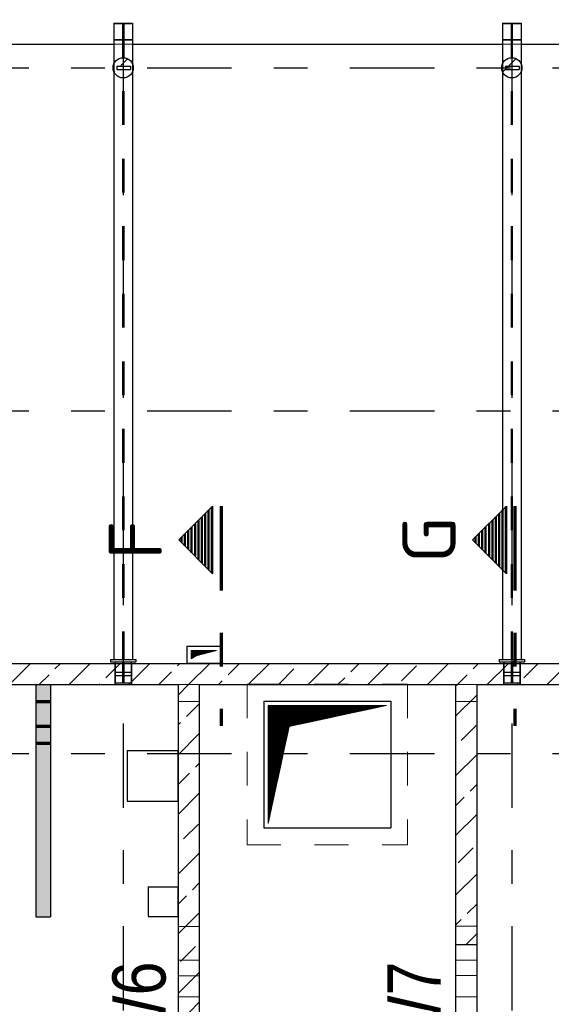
# Model space of a CAD drawing. Header units: millimetres. Extents: x -4.8 to 49, y -12 to 21.
# Tile 5 of 56: x 2.4 to 4, y 3.1 to 6.1. Entities that reach past the tile are written whole.
import ezdxf
from ezdxf.enums import TextEntityAlignment as Align

# ---------------------------------------------------------------- set-up
doc = ezdxf.new("R2010")
doc.units = ezdxf.units.MM
doc.linetypes.add('DASHDOTX2', pattern=[2, 1, -0.5, 0, -0.5])
doc.linetypes.add('HIDDEN', pattern=[0.375, 0.25, -0.125])
doc.layers.add('Achsen', color=7, linetype='Continuous', lineweight=20)
doc.styles.add('Arial Narrow', font='ARIALN.TTF')
doc.styles.add('isocp', font='isocp', dxfattribs={"width": 1.1})
pattern_1 = [(90, (0, 0), (-0.01, 6e-19), [])]
pattern_2 = [(45, (0, 0), (-0.0018384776, 0.0018384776), [])]
pattern_3 = [(45, (0, 0), (-0.0883883, 0.0883883), [0.0625, -0.025]), (45, (-0.0442, 0.0442), (-0.0883883, 0.0883883), [])]

msp = doc.modelspace()

# ---------------------------------------------------------------- hatches: boundary and pattern name
at = {"lineweight": 13}
h = msp.add_hatch(dxfattribs=at)
h.set_pattern_fill('bB', color=6, scale=0.01, angle=45, style=0, pattern_type=2)
h.set_pattern_definition(pattern_3)
h.paths.add_polyline_path([(2.777425, 5.915699), (2.777415, 5.916472), (2.777385, 5.917244), (2.777335, 5.918015), (2.777266, 5.918784), (2.777176, 5.919551), (2.777067, 5.920316), (2.776938, 5.921078), (2.77679, 5.921836), (2.776622, 5.92259), (2.776435, 5.923339), (2.776229, 5.924084), (2.776004, 5.924823), (2.775759, 5.925556), (2.775496, 5.926282), (2.775214, 5.927001), (2.774914, 5.927713), (2.774596, 5.928417), (2.774259, 5.929112), (2.773905, 5.929799), (2.773533, 5.930476), (2.773144, 5.931143), (2.772738, 5.9318), (2.772315, 5.932447), (2.771875, 5.933082), (2.77142, 5.933706), (2.770948, 5.934318), (2.770461, 5.934917), (2.769958, 5.935504), (2.769441, 5.936078), (2.768909, 5.936638), (2.768363, 5.937184), (2.767803, 5.937716), (2.767229, 5.938233), (2.766642, 5.938736), (2.766043, 5.939223), (2.765431, 5.939694), (2.764807, 5.94015), (2.764172, 5.94059), (2.763525, 5.941013), (2.762868, 5.941419), (2.762201, 5.941808), (2.761524, 5.94218), (2.760837, 5.942534), (2.760142, 5.94287), (2.759438, 5.943189), (2.758726, 5.943489), (2.758007, 5.943771), (2.757281, 5.944034), (2.756548, 5.944278), (2.755809, 5.944504), (2.755065, 5.94471), (2.754315, 5.944897), (2.753561, 5.945065), (2.752803, 5.945213), (2.752041, 5.945342), (2.751276, 5.945451), (2.750509, 5.94554), (2.74974, 5.94561), (2.748969, 5.94566), (2.748197, 5.945689), (2.747425, 5.945699), (2.746652, 5.945689), (2.74588, 5.94566), (2.745109, 5.94561), (2.74434, 5.94554), (2.743573, 5.945451), (2.742808, 5.945342), (2.742046, 5.945213), (2.741288, 5.945065), (2.740534, 5.944897), (2.739784, 5.94471), (2.73904, 5.944504), (2.738301, 5.944278), (2.737568, 5.944034), (2.736842, 5.943771), (2.736123, 5.943489), (2.735411, 5.943189), (2.734707, 5.94287), (2.734012, 5.942534), (2.733325, 5.94218), (2.732648, 5.941808), (2.731981, 5.941419), (2.731324, 5.941013), (2.730677, 5.94059), (2.730042, 5.94015), (2.729418, 5.939694), (2.728806, 5.939223), (2.728207, 5.938736), (2.72762, 5.938233), (2.727046, 5.937716), (2.726486, 5.937184), (2.72594, 5.936638), (2.725408, 5.936078), (2.724891, 5.935504), (2.724388, 5.934917), (2.723901, 5.934318), (2.723429, 5.933706), (2.722974, 5.933082), (2.722534, 5.932447), (2.722111, 5.9318), (2.721705, 5.931143), (2.721316, 5.930476), (2.720944, 5.929799), (2.72059, 5.929112), (2.720253, 5.928417), (2.719935, 5.927713), (2.719635, 5.927001), (2.719353, 5.926282), (2.71909, 5.925556), (2.718845, 5.924823), (2.71862, 5.924084), (2.718414, 5.923339), (2.718227, 5.92259), (2.718059, 5.921836), (2.717911, 5.921078), (2.717782, 5.920316), (2.717673, 5.919551), (2.717584, 5.918784), (2.717514, 5.918015), (2.717464, 5.917244), (2.717434, 5.916472), (2.717425, 5.915699), (2.717434, 5.914927), (2.717464, 5.914155), (2.717514, 5.913384), (2.717584, 5.912615), (2.717673, 5.911847), (2.717782, 5.911083), (2.717911, 5.910321), (2.718059, 5.909563), (2.718227, 5.908809), (2.718414, 5.908059), (2.71862, 5.907315), (2.718845, 5.906576), (2.71909, 5.905843), (2.719353, 5.905117), (2.719635, 5.904397), (2.719935, 5.903686), (2.720253, 5.902982), (2.72059, 5.902287), (2.720944, 5.9016), (2.721316, 5.900923), (2.721705, 5.900256), (2.722111, 5.899598), (2.722534, 5.898952), (2.722974, 5.898317), (2.723429, 5.897693), (2.723901, 5.897081), (2.724388, 5.896482), (2.724891, 5.895895), (2.725408, 5.895321), (2.72594, 5.894761), (2.726486, 5.894215), (2.727046, 5.893683), (2.72762, 5.893165), (2.728207, 5.892663), (2.728806, 5.892176), (2.729418, 5.891704), (2.730042, 5.891248), (2.730677, 5.890809), (2.731324, 5.890386), (2.731981, 5.88998), (2.732648, 5.889591), (2.733325, 5.889219), (2.734012, 5.888865), (2.734707, 5.888528), (2.735411, 5.88821), (2.736123, 5.88791), (2.736842, 5.887628), (2.737568, 5.887365), (2.738301, 5.88712), (2.73904, 5.886895), (2.739784, 5.886688), (2.740534, 5.886501), (2.741288, 5.886334), (2.742046, 5.886185), (2.742808, 5.886057), (2.743573, 5.885948), (2.74434, 5.885858), (2.745109, 5.885789), (2.74588, 5.885739), (2.746652, 5.885709), (2.747425, 5.885699), (2.748197, 5.885709), (2.748969, 5.885739), (2.74974, 5.885789), (2.750509, 5.885858), (2.751276, 5.885948), (2.752041, 5.886057), (2.752803, 5.886185), (2.753561, 5.886334), (2.754315, 5.886501), (2.755065, 5.886688), (2.755809, 5.886895), (2.756548, 5.88712), (2.757281, 5.887365), (2.758007, 5.887628), (2.758726, 5.88791), (2.759438, 5.88821), (2.760142, 5.888528), (2.760837, 5.888865), (2.761524, 5.889219), (2.762201, 5.889591), (2.762868, 5.88998), (2.763525, 5.890386), (2.764172, 5.890809), (2.764807, 5.891248), (2.765431, 5.891704), (2.766043, 5.892176), (2.766642, 5.892663), (2.767229, 5.893165), (2.767803, 5.893683), (2.768363, 5.894215), (2.768909, 5.894761), (2.769441, 5.895321), (2.769958, 5.895895), (2.770461, 5.896482), (2.770948, 5.897081), (2.77142, 5.897693), (2.771875, 5.898317), (2.772315, 5.898952), (2.772738, 5.899598), (2.773144, 5.900256), (2.773533, 5.900923), (2.773905, 5.9016), (2.774259, 5.902287), (2.774596, 5.902982), (2.774914, 5.903686), (2.775214, 5.904397), (2.775496, 5.905117), (2.775759, 5.905843), (2.776004, 5.906576), (2.776229, 5.907315), (2.776435, 5.908059), (2.776622, 5.908809), (2.77679, 5.909563), (2.776938, 5.910321), (2.777067, 5.911083), (2.777176, 5.911847), (2.777266, 5.912615), (2.777335, 5.913384), (2.777385, 5.914155), (2.777415, 5.914927)])
h = msp.add_hatch(dxfattribs=at)
h.set_pattern_fill('bB', color=6, scale=0.01, angle=45, style=0, pattern_type=2)
h.set_pattern_definition(pattern_3)
h.paths.add_polyline_path([(3.927417, 5.915699), (3.927407, 5.916472), (3.927377, 5.917244), (3.927328, 5.918015), (3.927258, 5.918784), (3.927169, 5.919551), (3.92706, 5.920316), (3.926931, 5.921078), (3.926783, 5.921836), (3.926615, 5.92259), (3.926428, 5.923339), (3.926222, 5.924084), (3.925996, 5.924823), (3.925752, 5.925556), (3.925489, 5.926282), (3.925207, 5.927001), (3.924907, 5.927713), (3.924588, 5.928417), (3.924252, 5.929112), (3.923897, 5.929799), (3.923526, 5.930476), (3.923137, 5.931143), (3.92273, 5.9318), (3.922307, 5.932447), (3.921868, 5.933082), (3.921412, 5.933706), (3.920941, 5.934318), (3.920454, 5.934917), (3.919951, 5.935504), (3.919434, 5.936078), (3.918902, 5.936638), (3.918355, 5.937184), (3.917795, 5.937716), (3.917222, 5.938233), (3.916635, 5.938736), (3.916035, 5.939223), (3.915424, 5.939694), (3.9148, 5.94015), (3.914164, 5.94059), (3.913518, 5.941013), (3.912861, 5.941419), (3.912194, 5.941808), (3.911516, 5.94218), (3.91083, 5.942534), (3.910135, 5.94287), (3.909431, 5.943189), (3.908719, 5.943489), (3.908, 5.943771), (3.907273, 5.944034), (3.906541, 5.944278), (3.905802, 5.944504), (3.905057, 5.94471), (3.904308, 5.944897), (3.903554, 5.945065), (3.902796, 5.945213), (3.902034, 5.945342), (3.901269, 5.945451), (3.900502, 5.94554), (3.899732, 5.94561), (3.898961, 5.94566), (3.89819, 5.945689), (3.897417, 5.945699), (3.896645, 5.945689), (3.895873, 5.94566), (3.895102, 5.94561), (3.894332, 5.94554), (3.893565, 5.945451), (3.8928, 5.945342), (3.892039, 5.945213), (3.891281, 5.945065), (3.890526, 5.944897), (3.889777, 5.94471), (3.889033, 5.944504), (3.888294, 5.944278), (3.887561, 5.944034), (3.886835, 5.943771), (3.886115, 5.943489), (3.885403, 5.943189), (3.8847, 5.94287), (3.884004, 5.942534), (3.883318, 5.94218), (3.882641, 5.941808), (3.881973, 5.941419), (3.881316, 5.941013), (3.88067, 5.94059), (3.880034, 5.94015), (3.879411, 5.939694), (3.878799, 5.939223), (3.878199, 5.938736), (3.877613, 5.938233), (3.877039, 5.937716), (3.876479, 5.937184), (3.875933, 5.936638), (3.875401, 5.936078), (3.874883, 5.935504), (3.874381, 5.934917), (3.873894, 5.934318), (3.873422, 5.933706), (3.872966, 5.933082), (3.872527, 5.932447), (3.872104, 5.9318), (3.871698, 5.931143), (3.871309, 5.930476), (3.870937, 5.929799), (3.870582, 5.929112), (3.870246, 5.928417), (3.869928, 5.927713), (3.869627, 5.927001), (3.869346, 5.926282), (3.869082, 5.925556), (3.868838, 5.924823), (3.868613, 5.924084), (3.868406, 5.923339), (3.868219, 5.92259), (3.868051, 5.921836), (3.867903, 5.921078), (3.867774, 5.920316), (3.867665, 5.919551), (3.867576, 5.918784), (3.867507, 5.918015), (3.867457, 5.917244), (3.867427, 5.916472), (3.867417, 5.915699), (3.867427, 5.914927), (3.867457, 5.914155), (3.867507, 5.913384), (3.867576, 5.912615), (3.867665, 5.911847), (3.867774, 5.911083), (3.867903, 5.910321), (3.868051, 5.909563), (3.868219, 5.908809), (3.868406, 5.908059), (3.868613, 5.907315), (3.868838, 5.906576), (3.869082, 5.905843), (3.869346, 5.905117), (3.869627, 5.904397), (3.869928, 5.903686), (3.870246, 5.902982), (3.870582, 5.902287), (3.870937, 5.9016), (3.871309, 5.900923), (3.871698, 5.900256), (3.872104, 5.899598), (3.872527, 5.898952), (3.872966, 5.898317), (3.873422, 5.897693), (3.873894, 5.897081), (3.874381, 5.896482), (3.874883, 5.895895), (3.875401, 5.895321), (3.875933, 5.894761), (3.876479, 5.894215), (3.877039, 5.893683), (3.877613, 5.893165), (3.878199, 5.892663), (3.878799, 5.892176), (3.879411, 5.891704), (3.880034, 5.891248), (3.88067, 5.890809), (3.881316, 5.890386), (3.881973, 5.88998), (3.882641, 5.889591), (3.883318, 5.889219), (3.884004, 5.888865), (3.8847, 5.888528), (3.885403, 5.88821), (3.886115, 5.88791), (3.886835, 5.887628), (3.887561, 5.887365), (3.888294, 5.88712), (3.889033, 5.886895), (3.889777, 5.886688), (3.890526, 5.886501), (3.891281, 5.886334), (3.892039, 5.886185), (3.8928, 5.886057), (3.893565, 5.885948), (3.894332, 5.885858), (3.895102, 5.885789), (3.895873, 5.885739), (3.896645, 5.885709), (3.897417, 5.885699), (3.89819, 5.885709), (3.898961, 5.885739), (3.899732, 5.885789), (3.900502, 5.885858), (3.901269, 5.885948), (3.902034, 5.886057), (3.902796, 5.886185), (3.903554, 5.886334), (3.904308, 5.886501), (3.905057, 5.886688), (3.905802, 5.886895), (3.906541, 5.88712), (3.907273, 5.887365), (3.908, 5.887628), (3.908719, 5.88791), (3.909431, 5.88821), (3.910135, 5.888528), (3.91083, 5.888865), (3.911516, 5.889219), (3.912194, 5.889591), (3.912861, 5.88998), (3.913518, 5.890386), (3.914164, 5.890809), (3.9148, 5.891248), (3.915424, 5.891704), (3.916035, 5.892176), (3.916635, 5.892663), (3.917222, 5.893165), (3.917795, 5.893683), (3.918355, 5.894215), (3.918902, 5.894761), (3.919434, 5.895321), (3.919951, 5.895895), (3.920454, 5.896482), (3.920941, 5.897081), (3.921412, 5.897693), (3.921868, 5.898317), (3.922307, 5.898952), (3.92273, 5.899598), (3.923137, 5.900256), (3.923526, 5.900923), (3.923897, 5.9016), (3.924252, 5.902287), (3.924588, 5.902982), (3.924907, 5.903686), (3.925207, 5.904397), (3.925489, 5.905117), (3.925752, 5.905843), (3.925996, 5.906576), (3.926222, 5.907315), (3.926428, 5.908059), (3.926615, 5.908809), (3.926783, 5.909563), (3.926931, 5.910321), (3.92706, 5.911083), (3.927169, 5.911847), (3.927258, 5.912615), (3.927328, 5.913384), (3.927377, 5.914155), (3.927407, 5.914927)])
at = {"lineweight": 50}
h = msp.add_hatch(dxfattribs=at)
h.set_pattern_fill('Mau', color=4, scale=0.01, angle=90, style=0, pattern_type=2)
h.set_pattern_definition(pattern_1)
h.paths.add_polyline_path([(3.012238, 4.418058), (3.012238, 4.618058), (2.912238, 4.518058)])
h = msp.add_hatch(dxfattribs=at)
h.set_pattern_fill('Mau', color=4, scale=0.01, angle=90, style=0, pattern_type=2)
h.set_pattern_definition(pattern_1)
h.paths.add_polyline_path([(3.881318, 4.418058), (3.881318, 4.618058), (3.781318, 4.518058)])
at = {"lineweight": 13}
h = msp.add_hatch(dxfattribs=at)
h.set_pattern_fill('Mau', color=6, scale=0.01, angle=45, style=0, pattern_type=2)
h.set_pattern_definition(pattern_2)
h.paths.add_polyline_path([(2.948478, 4.165628), (2.963417, 4.175206), (3.023479, 4.190628), (2.948478, 4.190628)])
h = msp.add_hatch(dxfattribs=at)
h.set_pattern_fill('bB', color=6, scale=0.01, angle=45, style=0, pattern_type=2)
h.set_pattern_definition(pattern_3)
h.paths.add_polyline_path([(6.228564, 4.090009), (1.554814, 4.090009), (1.554814, 4.152509), (6.228564, 4.152509)])
at = {"lineweight": 13, "true_color": 0xf08e8e}
msp.add_hatch(color=11, dxfattribs=at).paths.add_polyline_path([(2.532415, 4.090009), (2.532415, 3.402546), (2.488665, 3.402546), (2.488665, 4.090009)])
at = {"lineweight": 13}
h = msp.add_hatch(dxfattribs=at)
h.set_pattern_fill('bB', color=6, scale=0.01, angle=45, style=0, pattern_type=2)
h.set_pattern_definition(pattern_3)
h.paths.add_polyline_path([(2.972416, 2.672612), (2.909916, 2.672612), (2.909916, 4.090009), (2.972416, 4.090009)])
h = msp.add_hatch(dxfattribs=at)
h.set_pattern_fill('bB', color=6, scale=0.01, angle=45, style=0, pattern_type=2)
h.set_pattern_definition(pattern_3)
h.paths.add_polyline_path([(3.793666, 4.090009), (3.793666, 3.320112), (3.731166, 3.320112), (3.731166, 4.090009)])
h = msp.add_hatch(dxfattribs=at)
h.set_pattern_fill('Mau', color=6, scale=0.01, angle=45, style=0, pattern_type=2)
h.set_pattern_definition(pattern_2)
h.paths.add_polyline_path([(3.176479, 3.678116), (3.238979, 3.965616), (3.526479, 4.028116), (3.176479, 4.028116)])

# ---------------------------------------------------------------- linework, layer by layer
at = {"color": 3, "linetype": 'HIDDEN', "lineweight": 25, "ltscale": 0.25}
for p, q in [((2.719923, 6.046616), (2.745923, 6.046616)), ((2.745923, 6.046616), (2.745923, 4.163759)), ((2.748923, 6.046616), (2.774923, 6.046616)), ((2.748923, 6.046616), (2.748923, 4.163759)), ((3.869915, 6.046616), (3.895915, 6.046616)), ((3.895915, 6.046616), (3.895915, 4.163759)), ((3.898915, 6.046616), (3.924915, 6.046616)), ((3.898915, 6.046616), (3.898915, 4.163759)), ((2.719923, 5.999783), (2.745923, 5.999783)), ((2.719923, 5.9982), (2.774923, 5.9982)), ((2.748923, 5.999783), (2.774923, 5.999783)), ((3.869915, 5.999783), (3.895915, 5.999783)), ((3.869915, 5.9982), (3.924915, 5.9982)), ((3.898915, 5.999783), (3.924915, 5.999783)), ((2.719923, 5.927581), (2.719923, 5.903818)), ((2.729034, 5.920706), (2.769034, 5.920707)), ((2.729034, 5.920699), (2.729034, 5.910699)), ((2.769034, 5.920699), (2.769034, 5.910699)), ((2.774923, 5.927588), (2.774923, 5.90381)), ((3.869915, 5.927581), (3.869915, 5.903817)), ((3.879027, 5.920712), (3.919027, 5.920712)), ((3.879027, 5.920699), (3.879027, 5.910699)), ((3.919027, 5.920699), (3.919027, 5.910699)), ((3.924915, 5.927588), (3.924915, 5.903811)), ((2.729034, 5.910699), (2.769034, 5.910699)), ((3.879027, 5.910699), (3.919027, 5.910699)), ((2.722425, 4.152509), (2.722425, 4.090009)), ((2.724173, 4.152509), (2.724173, 4.095009)), ((2.74561, 4.157509), (2.74561, 4.095009)), ((2.749235, 4.157509), (2.749235, 4.095009)), ((2.770673, 4.152509), (2.770673, 4.095009)), ((2.772425, 4.152509), (2.772425, 4.090009)), ((3.872417, 4.152509), (3.872417, 4.090009)), ((3.874165, 4.152509), (3.874165, 4.095009)), ((3.895603, 4.157509), (3.895603, 4.095009)), ((3.899228, 4.157509), (3.899228, 4.095009)), ((3.920665, 4.152509), (3.920665, 4.095009)), ((3.922417, 4.152509), (3.922417, 4.090009)), ((2.722425, 4.126259), (2.772425, 4.126259)), ((2.722425, 4.116259), (2.772425, 4.116259)), ((3.872417, 4.126259), (3.922417, 4.126259)), ((3.872417, 4.116259), (3.922417, 4.116259)), ((2.724173, 4.095009), (2.770673, 4.095009)), ((3.874165, 4.095009), (3.920665, 4.095009))]:
    msp.add_line(p, q, dxfattribs=at)
at = {"color": 5, "linetype": 'HIDDEN', "lineweight": 18, "ltscale": 0.25}
for p, q in [((2.719923, 5.98571), (2.774923, 5.98571)), ((3.869915, 5.98571), (3.924915, 5.98571)), ((2.488665, 4.090034), (2.532403, 4.090034)), ((2.488665, 4.090034), (2.488665, 4.090009)), ((2.532415, 4.090034), (2.532415, 4.090009)), ((2.909916, 4.090034), (2.972416, 4.090034)), ((2.909916, 4.090034), (2.909916, 4.090009)), ((2.972416, 4.090034), (2.972416, 4.090009)), ((3.113979, 4.090616), (3.588979, 4.090616)), ((3.113979, 4.090616), (3.113979, 3.615616)), ((3.588979, 4.090616), (3.588979, 3.615616)), ((3.731166, 4.090034), (3.793666, 4.090034)), ((3.731166, 4.090034), (3.731166, 4.090009)), ((3.793666, 4.090034), (3.793666, 4.090009)), ((3.920665, 4.095009), (3.920665, 4.090009)), ((2.909916, 4.040034), (2.972416, 4.040034)), ((3.731166, 4.040034), (3.793666, 4.040034)), ((3.113979, 3.615616), (3.588979, 3.615616)), ((2.909916, 3.373796), (2.972379, 3.373796)), ((2.972379, 3.373796), (2.972379, 3.273796)), ((3.731166, 3.374414), (3.793666, 3.374414)), ((2.909916, 3.273796), (2.972379, 3.273796)), ((3.731166, 3.274414), (3.793666, 3.274414)), ((2.909916, 3.227758), (2.972379, 3.227758)), ((2.972379, 3.227758), (2.972379, 3.165258)), ((3.731166, 3.228376), (3.793666, 3.228376)), ((2.909916, 3.165258), (2.972379, 3.165258)), ((3.731166, 3.165876), (3.793666, 3.165876))]:
    msp.add_line(p, q, dxfattribs=at)
at = {"color": 2, "linetype": 'Continuous', "lineweight": 35}
for p, q in [((3.012238, 4.618058), (2.912238, 4.518058)), ((3.012238, 4.618058), (3.012238, 4.418058)), ((3.881318, 4.618058), (3.781318, 4.518058)), ((3.881318, 4.618058), (3.881318, 4.418058)), ((2.912238, 4.518058), (3.012238, 4.418058)), ((3.781318, 4.518058), (3.881318, 4.418058))]:
    msp.add_line(p, q, dxfattribs=at)
at = {"color": 1, "linetype": 'DASHDOTX2', "lineweight": 70, "ltscale": 0.25}
for p, q in [((3.037238, 4.618058), (3.037238, 3.968058)), ((3.906318, 4.618058), (3.906318, 3.968058))]:
    msp.add_line(p, q, dxfattribs=at)
at = {"color": 6, "linetype": 'Continuous', "lineweight": 13}
for p, q in [((2.948478, 4.165628), (2.948478, 4.190628)), ((2.948478, 4.190628), (3.023479, 4.190628)), ((2.948478, 4.165628), (2.963417, 4.175206)), ((2.963417, 4.175206), (3.023479, 4.190628)), ((3.176479, 3.678116), (3.176479, 4.028116)), ((3.176479, 4.028116), (3.526479, 4.028116)), ((3.238979, 3.965616), (3.526479, 4.028116)), ((3.176479, 3.678116), (3.238979, 3.965616))]:
    msp.add_line(p, q, dxfattribs=at)
at = {"color": 3, "linetype": 'Continuous', "lineweight": 25}
for p, q in [((1.554814, 4.152509), (6.228564, 4.152509)), ((1.617207, 4.090009), (2.909916, 4.090009)), ((2.488665, 4.090009), (2.488665, 3.402546)), ((2.532415, 4.090009), (2.532415, 3.402546)), ((2.909916, 4.090009), (2.909916, 2.672612)), ((2.972416, 4.090009), (3.731166, 4.090009)), ((2.972416, 4.090009), (2.972416, 2.672612)), ((3.731166, 4.090009), (3.731166, 3.320112)), ((3.793666, 4.090009), (6.166064, 4.090009)), ((3.793666, 4.090009), (3.793666, 3.320112)), ((2.488665, 3.402546), (2.532415, 3.402546)), ((3.731166, 3.320112), (3.793666, 3.320112))]:
    msp.add_line(p, q, dxfattribs=at)
at = {"color": 1, "linetype": 'HIDDEN', "lineweight": 70, "ltscale": 0.25}
for p, q in [((2.488665, 4.040034), (2.532415, 4.040034)), ((2.488665, 3.966634), (2.532378, 3.966634)), ((2.488665, 3.916634), (2.532378, 3.916634))]:
    msp.add_line(p, q, dxfattribs=at)
at = {"color": 3, "linetype": 'Continuous', "lineweight": 25}
for centre in [(2.747425, 5.915699), (3.897417, 5.915699)]:
    msp.add_circle(centre, 0.03, dxfattribs=at)
at = {"layer": 'Achsen', "color": 3, "linetype": 'DASHDOTX2', "lineweight": 25, "ltscale": 0.25}
for p, q in [((2.74752, 6.61382), (2.74752, 4.574631)), ((3.89752, 6.61382), (3.89752, 4.574631)), ((1.01827, 5.915674), (6.489945, 5.915674)), ((1.01827, 4.900674), (6.489945, 4.900674)), ((2.74752, 4.574631), (2.74752, 1.587918)), ((3.89752, 4.574631), (3.89752, 1.587918)), ((1.01827, 3.885674), (6.489945, 3.885674))]:
    msp.add_line(p, q, dxfattribs=at)
at = {"layer": 'Achsen', "color": 3, "linetype": 'Continuous', "lineweight": 25}
for p, q in [((2.719923, 6.048199), (2.774923, 6.048199)), ((2.719923, 6.048199), (2.719923, 5.927581)), ((2.774923, 6.048199), (2.774923, 5.927588)), ((3.869915, 6.048199), (3.924915, 6.048199)), ((3.869915, 6.048199), (3.869915, 5.927581)), ((3.924915, 6.048199), (3.924915, 5.927588)), ((1.629814, 5.98571), (2.719923, 5.98571)), ((2.774923, 5.98571), (3.869915, 5.98571)), ((3.924915, 5.98571), (5.019927, 5.98571)), ((2.719923, 5.903818), (2.719923, 4.163759)), ((2.774923, 5.90381), (2.774923, 4.163759)), ((3.869915, 5.903817), (3.869915, 4.163759)), ((3.924915, 5.903811), (3.924915, 4.163759)), ((2.935978, 4.203128), (3.035979, 4.203128)), ((2.935978, 4.203128), (2.935978, 4.153128)), ((3.035979, 4.203128), (3.035979, 4.153128)), ((2.709925, 4.163759), (2.784925, 4.163759)), ((2.709925, 4.163759), (2.709925, 4.157509)), ((2.709925, 4.157509), (2.784925, 4.157509)), ((2.724173, 4.157509), (2.724173, 4.152509)), ((2.770673, 4.157509), (2.770673, 4.152509)), ((2.784925, 4.163759), (2.784925, 4.157509)), ((2.935978, 4.153128), (3.035979, 4.153128)), ((3.859917, 4.163759), (3.934917, 4.163759)), ((3.859917, 4.163759), (3.859917, 4.157509)), ((3.859917, 4.157509), (3.934917, 4.157509)), ((3.874165, 4.157509), (3.874165, 4.152509)), ((3.920665, 4.157509), (3.920665, 4.152509)), ((3.934917, 4.163759), (3.934917, 4.157509)), ((3.163979, 4.040627), (3.538979, 4.040627)), ((3.163979, 4.040616), (3.163979, 3.665616)), ((3.538979, 4.040616), (3.538979, 3.665616)), ((2.759292, 3.894396), (2.909292, 3.894396)), ((2.759292, 3.894396), (2.759292, 3.744396)), ((2.909292, 3.894396), (2.909292, 3.744396)), ((2.759292, 3.744396), (2.909292, 3.744396)), ((3.163979, 3.665616), (3.538979, 3.665616)), ((2.821792, 3.490652), (2.909292, 3.490652)), ((2.821792, 3.490652), (2.821792, 3.403152)), ((2.909292, 3.490652), (2.909292, 3.403152)), ((2.821792, 3.403152), (2.909292, 3.403152)), ((3.731166, 3.320112), (3.731166, 2.942612)), ((3.793666, 3.320112), (3.793666, 2.942612))]:
    msp.add_line(p, q, dxfattribs=at)

# ---------------------------------------------------------------- texts
at = {"color": 2, "lineweight": 35, "style": 'isocp', "width": 1.15}
for s, p in [('F', (2.862238, 4.518058)), ('G', (3.731318, 4.518058))]:
    msp.add_text(s, height=0.1575, rotation=90, dxfattribs=at).set_placement(p, align=Align.CENTER)
at = {"color": 1, "lineweight": 70, "style": 'Arial Narrow'}
for s, p in [('W6', (2.872945, 2.999507)), ('W7', (3.686487, 2.999507))]:
    msp.add_text(s, height=0.1575, rotation=90, dxfattribs=at).set_placement(p)

doc.saveas('drawing.dxf')
